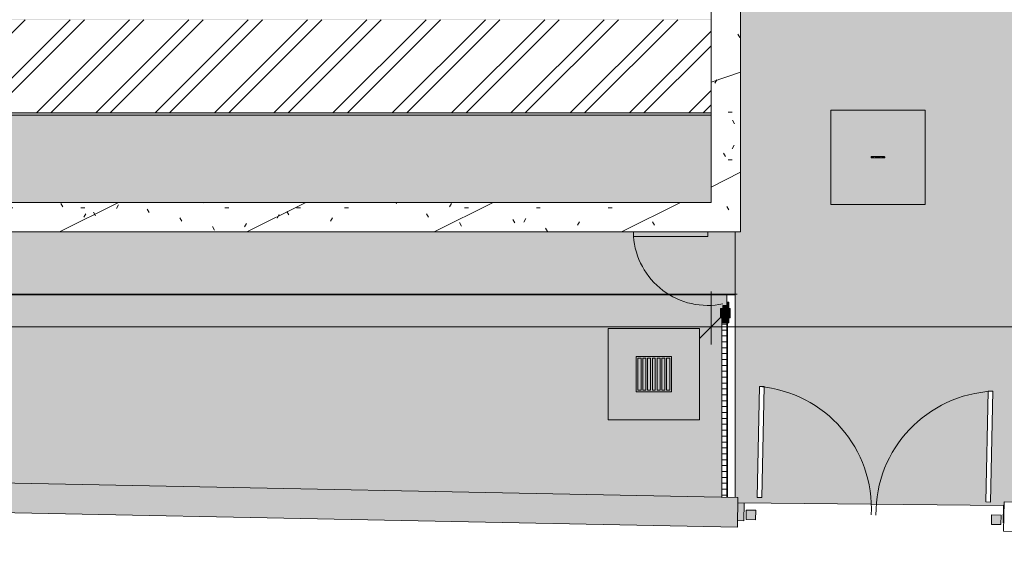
# Model space of a CAD drawing. Header units: millimetres. Extents: x -62808 to 71352, y -27667 to 33271.
# Tile 5 of 71: x -15962 to -7614, y -26052 to -21568. Entities that reach past the tile are written whole.
import ezdxf

# ---------------------------------------------------------------- set-up
doc = ezdxf.new("R2010")
doc.units = ezdxf.units.MM
for name, color, linetype, lineweight in [('A-ANNO-DIMS', 211, 'Continuous', 9), ('A-ANNO-DIMS-100', 211, 'Continuous', 9), ('A-DETL-THIN', 151, 'Continuous', 9), ('A-DOOR', 31, 'Continuous', 9), ('A-DOOR-FRAM', 31, 'Continuous', 9), ('A-FLOR', 192, 'Continuous', 18), ('A-FLOR-PATT', 8, 'Continuous', 18), ('A-GENM', 13, 'Continuous', 9), ('A-GLAZ-CURT', 52, 'Continuous', 9), ('A-GLAZ-CWMG', 51, 'Continuous', 9), ('A-ROOF', 132, 'Continuous', 9), ('A-ROOF-OTLN', 132, 'Continuous', 9), ('A-ROOF-PATT', 132, 'Continuous', 9), ('A-WALL', 113, 'Continuous', 18), ('P-SANR-FIXT', 6, 'Continuous', 9)]:
    doc.layers.add(name, color=color, linetype=linetype, lineweight=lineweight)
doc.styles.add('Century Gothic', font='GOTHIC.TTF', dxfattribs={"height": 180})
doc.dimstyles.new('1_8mm_Century_Gothic', dxfattribs={"dimscale": 304.8, "dimtxt": 187.950289, "dimasz": 0.656168, "dimexe": 0.492126, "dimexo": 0.0625, "dimgap": 0.049213, "dimtad": 1, "dimlfac": 0.001, "dimrnd": 0.01, "dimzin": 0, "dimdsep": 46, "dimtxsty": 'Century Gothic', "dimblk1": 'OBLIQUE', "dimblk2": 'OBLIQUE', "dimsah": 1, "dimcen": 0.09, "dimdle": 0.492126, "dimazin": 0, "dimtfac": 1, "dimtdec": 4, "dimtix": 1, "dimtmove": 0, "dimatfit": 3, "dimfxl": 0.984252, "dimfxlon": 1, "dimtvp": 1, "dimtolj": 1, "dimtzin": 0, "dimarcsym": 2})
pattern_1 = [(0, (0, 0), (812.8, 203.2), [33.528, -576.072, 33.528, -576.072, -3251.2]), (0, (0, 0), (812.8, 203.2), [-1219.2, 33.528, -1185.672, 33.528, -576.072, -1422.4]), (0, (0, 0), (812.8, 203.2), [-3048, 33.528, -372.872, 33.528, -982.472]), (120, (304.8, 101.6), (-582.37636, 602.30545), [33.528, -576.072, 33.528, -576.072, -3251.2]), (120, (304.8, 101.6), (-582.37636, 602.30545), [-1219.2, 33.528, -1185.672, 33.528, -576.072, -1422.4]), (120, (304.8, 101.6), (-582.37636, 602.30545), [-3048, 33.528, -372.872, 33.528, -982.472]), (240, (406.4, 508), (-230.42364, -805.50545), [33.528, -576.072, 33.528, -576.072, -3251.2]), (240, (406.4, 508), (-230.42364, -805.50545), [-1219.2, 33.528, -1185.672, 33.528, -576.072, -1422.4]), (240, (406.4, 508), (-230.42364, -805.50545), [-3048, 33.528, -372.872, 33.528, -982.472])]

# ---------------------------------------------------------------- blocks, each defined once
blk = doc.blocks.new('ESG_Caixa de Inspeção de Alvenaria - Caixa de Inspeção de Alvenaria-25896962-PLANTA DE IMPERMEABILIZAÇÃO - COBERTURA')
at = {"layer": 'P-SANR-FIXT'}
for points in [[(-45.1, 5), (-56.4, 2.5), (-55.2, 2.5), (-54.5, 0), (-29.8, 0), (-25, 3.5), (-40.5, 4.9), (-42.2, 4.9)], [(-29.8, 0), (-54.5, 0), (-55.6, -2.5), (-54.1, -3.6), (-45.1, -5), (-30, -4.3), (-25, -3.5), (-28, -1.3)], [(25, 5), (-25, 4.3), (-25, 0), (25, 0), (25, 4.9)], [(-25, 0), (-25, -5), (25, -4.3), (25, 0)]]:
    blk.add_hatch(color=8, dxfattribs=at).paths.add_polyline_path(points)
h = blk.add_hatch(color=8, dxfattribs=at)
h.paths.add_polyline_path([(35.9, 5), (25, 4.3), (31.3, 0), (56.2, 0), (54.5, 4.6), (47.1, 5), (38.7, 4.5), (36.6, 4.9)])
h.paths.add_polyline_path([(25, 2.5), (27.4, 0), (29.8, 0), (27.2, 1.4)])
h = blk.add_hatch(color=8, dxfattribs=at)
h.paths.add_polyline_path([(48.4, 0), (29.8, 0), (25, -4.3), (37.2, -4.8), (43.7, -4.3), (53, -4.9), (55.5, -3.5), (56.2, 0), (50.6, 0)])
h.paths.add_polyline_path([(29.8, 0), (27.4, 0), (27.4, -1.2)])
at = {"layer": 'P-SANR-FIXT', "color": 253}
for p, q in [((25, 5), (-25, 5)), ((-25, -5), (25, -5))]:
    blk.add_line(p, q, dxfattribs=at)
at = {"layer": 'P-SANR-FIXT', "color": 253, "flags": 128}
for points in [[(-58.3, 0), (-58.3, 0.2), (-58.3, 0.4), (-58.3, 0.6), (-58.3, 0.8), (-58.2, 1), (-58.2, 1.2), (-58.1, 1.4), (-58.1, 1.6), (-58, 1.8), (-57.9, 1.9), (-57.9, 2.1), (-57.8, 2.3), (-57.7, 2.5), (-57.6, 2.7), (-57.5, 2.8), (-57.3, 3), (-57.2, 3.1), (-57.1, 3.3), (-57, 3.4), (-56.8, 3.6), (-56.7, 3.7), (-56.5, 3.9), (-56.4, 4), (-56.2, 4.1), (-56, 4.2), (-55.9, 4.3), (-55.7, 4.4), (-55.5, 4.5), (-55.3, 4.6), (-55.1, 4.7), (-55, 4.7), (-54.8, 4.8), (-54.6, 4.8), (-54.4, 4.9), (-54.2, 4.9), (-54, 5), (-53.8, 5), (-53.6, 5), (-53.4, 5), (-53.3, 5)], [(-53.3, -5), (-53.5, -5), (-53.7, -5), (-53.9, -5), (-54.1, -4.9), (-54.3, -4.9), (-54.5, -4.9), (-54.7, -4.8), (-54.9, -4.7), (-55.1, -4.7), (-55.3, -4.6), (-55.5, -4.5), (-55.6, -4.4), (-55.8, -4.3), (-56, -4.2), (-56.2, -4.1), (-56.3, -4), (-56.5, -3.9), (-56.6, -3.8), (-56.8, -3.6), (-56.9, -3.5), (-57.1, -3.3), (-57.2, -3.2), (-57.3, -3), (-57.4, -2.9), (-57.5, -2.7), (-57.6, -2.5), (-57.7, -2.4), (-57.8, -2.2), (-57.9, -2), (-58, -1.8), (-58.1, -1.6), (-58.1, -1.4), (-58.2, -1.2), (-58.2, -1), (-58.3, -0.8), (-58.3, -0.7), (-58.3, -0.5), (-58.3, -0.3), (-58.3, -0.1), (-58.3, 0)], [(-25, 5), (-26.1, 5), (-27.3, 5), (-28.4, 5), (-29.5, 5), (-30.6, 5), (-31.7, 5), (-32.8, 5), (-33.9, 5), (-35, 5), (-36, 5), (-37.1, 5), (-38.1, 5), (-39.1, 5), (-40.1, 5), (-41, 5), (-41.9, 5), (-42.8, 5), (-43.7, 5), (-44.5, 5), (-45.3, 5), (-46.1, 5), (-46.8, 5), (-47.5, 5), (-48.2, 5), (-48.8, 5), (-49.4, 5), (-50, 5), (-50.5, 5), (-51, 5), (-51.4, 5), (-51.8, 5), (-52.1, 5), (-52.4, 5), (-52.7, 5), (-52.9, 5), (-53.1, 5), (-53.2, 5), (-53.3, 5), (-53.3, 5)], [(-53.3, 5), (-53.3, 5), (-53.3, 5)], [(53.3, 5), (53.3, 5), (53.2, 5), (53.1, 5), (53, 5), (52.8, 5), (52.5, 5), (52.2, 5), (51.9, 5), (51.5, 5), (51.1, 5), (50.6, 5), (50.1, 5), (49.6, 5), (49, 5), (48.4, 5), (47.7, 5), (47, 5), (46.3, 5), (45.5, 5), (44.7, 5), (43.9, 5), (43.1, 5), (42.2, 5), (41.2, 5), (40.3, 5), (39.3, 5), (38.4, 5), (37.3, 5), (36.3, 5), (35.3, 5), (34.2, 5), (33.1, 5), (32, 5), (30.9, 5), (29.8, 5), (28.7, 5), (27.6, 5), (26.4, 5), (25.3, 5), (25, 5)], [(53.3, 5), (53.5, 5), (53.7, 5), (53.9, 5), (54.1, 4.9), (54.3, 4.9), (54.5, 4.9), (54.7, 4.8), (54.9, 4.7), (55.1, 4.7), (55.3, 4.6), (55.5, 4.5), (55.6, 4.4), (55.8, 4.3), (56, 4.2), (56.2, 4.1), (56.3, 4), (56.5, 3.9), (56.6, 3.8), (56.8, 3.6), (56.9, 3.5), (57.1, 3.3), (57.2, 3.2), (57.3, 3), (57.4, 2.9), (57.5, 2.7), (57.6, 2.5), (57.7, 2.4), (57.8, 2.2), (57.9, 2), (58, 1.8), (58.1, 1.6), (58.1, 1.4), (58.2, 1.2), (58.2, 1), (58.3, 0.8), (58.3, 0.7), (58.3, 0.5), (58.3, 0.3), (58.3, 0.1), (58.3, 0)], [(53.3, 5), (53.3, 5), (53.3, 5)], [(58.3, 0), (58.3, -0.2), (58.3, -0.4), (58.3, -0.6), (58.3, -0.8), (58.2, -1), (58.2, -1.2), (58.1, -1.4), (58.1, -1.6), (58, -1.8), (57.9, -1.9), (57.9, -2.1), (57.8, -2.3), (57.7, -2.5), (57.6, -2.7), (57.5, -2.8), (57.3, -3), (57.2, -3.1), (57.1, -3.3), (57, -3.4), (56.8, -3.6), (56.7, -3.7), (56.5, -3.9), (56.4, -4), (56.2, -4.1), (56, -4.2), (55.9, -4.3), (55.7, -4.4), (55.5, -4.5), (55.3, -4.6), (55.1, -4.7), (55, -4.7), (54.8, -4.8), (54.6, -4.8), (54.4, -4.9), (54.2, -4.9), (54, -5), (53.8, -5), (53.6, -5), (53.4, -5), (53.3, -5)], [(-53.3, -5), (-53.3, -5), (-53.3, -5)], [(-53.3, -5), (-53.3, -5), (-53.2, -5), (-53.1, -5), (-53, -5), (-52.8, -5), (-52.5, -5), (-52.2, -5), (-51.9, -5), (-51.5, -5), (-51.1, -5), (-50.6, -5), (-50.1, -5), (-49.6, -5), (-49, -5), (-48.4, -5), (-47.7, -5), (-47, -5), (-46.3, -5), (-45.5, -5), (-44.7, -5), (-43.9, -5), (-43.1, -5), (-42.2, -5), (-41.2, -5), (-40.3, -5), (-39.3, -5), (-38.4, -5), (-37.3, -5), (-36.3, -5), (-35.3, -5), (-34.2, -5), (-33.1, -5), (-32, -5), (-30.9, -5), (-29.8, -5), (-28.7, -5), (-27.6, -5), (-26.4, -5), (-25.3, -5), (-25, -5)], [(25, -5), (26.1, -5), (27.3, -5), (28.4, -5), (29.5, -5), (30.6, -5), (31.7, -5), (32.8, -5), (33.9, -5), (35, -5), (36, -5), (37.1, -5), (38.1, -5), (39.1, -5), (40.1, -5), (41, -5), (41.9, -5), (42.8, -5), (43.7, -5), (44.5, -5), (45.3, -5), (46.1, -5), (46.8, -5), (47.5, -5), (48.2, -5), (48.8, -5), (49.4, -5), (50, -5), (50.5, -5), (51, -5), (51.4, -5), (51.8, -5), (52.1, -5), (52.4, -5), (52.7, -5), (52.9, -5), (53.1, -5), (53.2, -5), (53.3, -5), (53.3, -5)], [(53.3, -5), (53.3, -5), (53.3, -5)]]:
    blk.add_lwpolyline(points, dxfattribs=at)
at = {"layer": 'P-SANR-FIXT', "color": 253}
for centre, start_param, end_param in [((-53.3, 0), 5.759587, 7.853982), ((-53.3, 0), 1.570796, 3.665191), ((53.3, 0), 4.712389, 6.283185), ((53.3, 0), 3.141593, 4.712389)]:
    blk.add_ellipse(centre, major_axis=(0, 5), ratio=0.998268, start_param=start_param, end_param=end_param, dxfattribs=at)
blk = doc.blocks.new('Laje Concreto _Inspeção_ - Laje Concreto _Inspeção_-V1-PLANTA DE IMPERMEABILIZAÇÃO - COBERTURA')
at = {"layer": 'A-GENM'}
h = blk.add_hatch(color=8, dxfattribs=at)
h.paths.add_polyline_path([(636, 400), (0, 400), (0, -400), (800, -400), (800, 400)])
h.paths.add_polyline_path([(425, 2.5), (426.1, -1.3), (427.4, 0), (426.1, 1.3)])
h.paths.add_polyline_path([(429.8, 0), (425, -3.5), (425.9, -3.5), (428.4, -1.2)])
h.paths.add_polyline_path([(425, 4.3), (425, 2.5), (427, 2.5), (425.9, 3.5)])
h.paths.add_polyline_path([(375, -2.5), (373.9, 1.3), (372.6, 0), (373.9, -1.3)])
h.paths.add_polyline_path([(375, -3.5), (375, -2.5), (373.7, -2.5)])
h.paths.add_polyline_path([(342.8, 0), (344.8, -2.5), (345, 1.9), (344, 1.9), (343.1, 0.5)])
h.paths.add_polyline_path([(425, 5), (425, 4.3), (438.7, 4.5), (443.7, 4.3), (453, 4.9), (455.5, 3.5), (455.7, -2.5), (454.5, -4.6), (447.1, -5), (440, -4.3), (430.7, -4.8), (425, -5), (375, -4.3), (375, -3.5), (359.5, -4.9), (347.7, -4), (345.6, -4.3), (343.2, 1.3), (344.2, 4.3), (345.1, 3.5), (345.9, 3.6), (354.9, 5), (370.2, 4.3), (375, 4.5), (375, 5)])
at = {"layer": 'A-GENM', "color": 250}
for p, q in [((800, 400), (0, 400)), ((0, 400), (0, -400)), ((800, -400), (800, 400)), ((0, -400), (800, -400))]:
    blk.add_line(p, q, dxfattribs=at)
blk = doc.blocks.new('Tampa de Concreto com Grelha _Inspeção_ - Tampa de Concreto com Grelha _Inspeção_-23948118-PLANTA DE IMPERMEABILIZAÇÃO - COBERTURA')
at = {"layer": 'A-GENM', "color": 250}
for p, q in [((774, 387), (0, 387)), ((0, 387), (0, -387)), ((774, -387), (774, 387)), ((537, 150), (237, 150)), ((237, 150), (237, -150)), ((237, 150), (537, 150)), ((237, -150), (237, 150)), ((252, -135), (252, 135)), ((252, 135), (279.5, 135)), ((279.5, 135), (279.5, -135)), ((294.5, -135), (294.5, 135)), ((294.5, 135), (319.5, 135)), ((319.5, 135), (319.5, -135)), ((334.5, -135), (334.5, 135)), ((334.5, 135), (359.5, 135)), ((359.5, 135), (359.5, -135)), ((374.5, -135), (374.5, 135)), ((374.5, 135), (399.5, 135)), ((399.5, 135), (399.5, -135)), ((414.5, -135), (414.5, 135)), ((414.5, 135), (439.5, 135)), ((439.5, 135), (439.5, -135)), ((454.5, -135), (454.5, 135)), ((454.5, 135), (479.5, 135)), ((479.5, 135), (479.5, -135)), ((494.5, 135), (522, 135)), ((494.5, -135), (494.5, 135)), ((522, 135), (522, -135)), ((537, -150), (537, 150)), ((537, 150), (537, -150)), ((237, -150), (537, -150)), ((537, -150), (237, -150)), ((279.5, -135), (252, -135)), ((319.5, -135), (294.5, -135)), ((359.5, -135), (334.5, -135)), ((399.5, -135), (374.5, -135)), ((439.5, -135), (414.5, -135)), ((479.5, -135), (454.5, -135)), ((522, -135), (494.5, -135)), ((0, -387), (774, -387))]:
    blk.add_line(p, q, dxfattribs=at)
blk = doc.blocks.new('BE-PMSa-MOD-ESG-ESCOLA-EX-000-R_rvt-1-PLANTA DE IMPERMEABILIZAÇÃO - COBERTURA')
at = {"layer": 'A-GENM', "color": 253, "lineweight": 9, "xscale": 0.9999999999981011, "yscale": 0.9999999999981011, "rotation": 180}
for name, p in [('Laje Concreto _Inspeção_ - Laje Concreto _Inspeção_-V1-PLANTA DE IMPERMEABILIZAÇÃO - COBERTURA', (-8286.3, -22734.7)), ('Tampa de Concreto com Grelha _Inspeção_ - Tampa de Concreto com Grelha _Inspeção_-23948118-PLANTA DE IMPERMEABILIZAÇÃO - COBERTURA', (-10198.7, -24574.9))]:
    blk.add_blockref(name, p, dxfattribs=at)
at = {"layer": 'P-SANR-FIXT', "color": 253, "lineweight": 9, "xscale": 0.9999999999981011, "yscale": 0.9999999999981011, "rotation": 180}
blk.add_blockref('ESG_Caixa de Inspeção de Alvenaria - Caixa de Inspeção de Alvenaria-25896962-PLANTA DE IMPERMEABILIZAÇÃO - COBERTURA', (-8686.3, -22734.7), dxfattribs=at)
blk = doc.blocks.new('NBS_Betafence_CrbStlGts_RobustaNylofor3D_DoubleSwingGate - RobustaNylofor3D_DoubleSwingGate_2400x1730mm-3531794-PLANTA DE IMPERMEABILIZAÇÃO - COBERTURA')
at = {"layer": 'A-DOOR-FRAM', "lineweight": 5}
h = blk.add_hatch(color=107, dxfattribs=at)
h.paths.add_polyline_path([(1080, -40), (1080, 40), (1000, 40), (1000, -40)])
h.paths.add_polyline_path([(-1000, -40), (-1000, 40), (-1080, 40), (-1080, -40), (-1078.4, -40)])
at = {"layer": 'A-DOOR', "color": 130, "lineweight": 5}
for p, q in [((-990, 150), (-990, 1090)), ((-990, 1090), (-950, 1090)), ((-950, 1090), (-950, 150)), ((990, 1090), (950, 1090)), ((950, 1090), (950, 150)), ((990, 150), (990, 1090)), ((-950, 150), (-990, 150)), ((950, 150), (990, 150))]:
    blk.add_line(p, q, dxfattribs=at)
at = {"layer": 'A-DOOR', "lineweight": 5}
for centre, start, end in [((-1059.5, 52.3), 358.21888, 86.16838), ((1059.5, 52.3), 93.83162, 181.78112)]:
    blk.add_arc(centre, 1040, start, end, dxfattribs=at)
at = {"layer": 'A-DOOR-FRAM', "color": 130, "lineweight": 5}
for p, q in [((-1080, 40), (-1000, 40)), ((-1080, -40), (-1080, 40)), ((-1000, 40), (-1000, -40)), ((1000, 40), (1080, 40)), ((1000, -40), (1000, 40)), ((1080, 40), (1080, -40)), ((-1000, -40), (-1080, -40)), ((1080, -40), (1000, -40))]:
    blk.add_line(p, q, dxfattribs=at)
blk = doc.blocks.new('NBS_BetafenceLimited_CrbStlGts_Robusta_Single - Robusta Single Leaf 2-3781745-PLANTA DE IMPERMEABILIZAÇÃO - COBERTURA')
at = {"layer": 'A-DOOR', "lineweight": 5}
blk.add_hatch(color=107, dxfattribs=at).paths.add_polyline_path([(-330, -12.5), (-330, -29), (-276, -29), (-276, -20), (-305, -19), (-305, 20), (-330, 20)])
at = {"layer": 'A-DOOR-FRAM', "lineweight": 5}
blk.add_hatch(color=107, dxfattribs=at).paths.add_polyline_path([(-410, -12.5), (-410, -40), (-330, -40), (-330, 40), (-410, 40), (-410, 21)])
at = {"layer": 'A-DOOR', "color": 130, "lineweight": 5}
for p, q in [((282, 778), (282, 148)), ((320, 778), (282, 778)), ((282, 148), (320, 148)), ((-305, 20), (-330, 20)), ((-305, -20), (-305, 20)), ((-330, -29), (-276, -29)), ((-276, -20), (-305, -20)), ((-276, -29), (-276, -20))]:
    blk.add_line(p, q, dxfattribs=at)
at = {"layer": 'A-DOOR', "lineweight": 5}
blk.add_arc((326.5, 149.6), 630, 94.05326, 191.86906, dxfattribs=at)
at = {"layer": 'A-DOOR-FRAM', "color": 130, "lineweight": 5}
for p, q in [((-330, 40), (-410, 40)), ((-410, 40), (-410, 30)), ((-330, -40), (-330, 40)), ((-410, -30), (-410, -40)), ((-410, -40), (-330, -40))]:
    blk.add_line(p, q, dxfattribs=at)
blk = doc.blocks.new('CHAPIM2 - CHAPIM-5294395-PLANTA DE IMPERMEABILIZAÇÃO - COBERTURA')
at = {"layer": 'A-ROOF-PATT', "lineweight": 5}
h = blk.add_hatch(dxfattribs=at)
h.set_pattern_fill('FP_23', color=31, style=0, pattern_type=2)
h.set_pattern_definition(pattern_1)
h.paths.add_polyline_path([(-19651.1, -23367.9), (-9849.9, -23367.9), (-9849.9, -15642.9), (-26358.2, -15642.9), (-26358.2, -15892.9), (-10099.9, -15892.9), (-10099.9, -23117.9), (-26358.2, -23117.9), (-26358.2, -23367.9), (-20162, -23367.9)])
h = blk.add_hatch(dxfattribs=at)
h.set_pattern_fill('FP_18', color=31, style=0, pattern_type=2)
h.set_pattern_definition([(216.87, (635, 1587.5), (4762.4943, 3175.0085), [793.75, -7143.75]), (206.565, (1587.5, 1111.25), (-1587.501, -1587.499), [1774.88, -1774.88]), (198.435, (1587.5, 317.5), (-3174.9975, -1587.503), [1004.024, -4016.09])])
h.paths.add_polyline_path([(-19651.1, -23367.9), (-9849.9, -23367.9), (-9849.9, -15642.9), (-26358.2, -15642.9), (-26358.2, -15892.9), (-10099.9, -15892.9), (-10099.9, -23117.9), (-26358.2, -23117.9), (-26358.2, -23367.9), (-20162, -23367.9)])
at = {"layer": 'A-ROOF-OTLN', "color": 130, "lineweight": 5}
for p, q in [((-9849.9, -15642.9), (-9849.9, -23367.9)), ((-10099.9, -23117.9), (-10099.9, -15892.9)), ((-26358.2, -23117.9), (-10099.9, -23117.9)), ((-9849.9, -23367.9), (-26358.2, -23367.9))]:
    blk.add_line(p, q, dxfattribs=at)
blk = doc.blocks.new('CHAPIM12 - CHAPIM-5294647-PLANTA DE IMPERMEABILIZAÇÃO - COBERTURA')
at = {"layer": 'A-ROOF-PATT', "lineweight": 5}
h = blk.add_hatch(dxfattribs=at)
h.set_pattern_fill('FP_20', color=53, style=0, pattern_type=2)
h.set_pattern_definition(pattern_1)
h.paths.add_polyline_path([(-382.2, -26051.5), (-381.9, -26037.6), (-410, -26037), (-410, -25800.9), (-7615.8, -25657.5), (-7620.7, -25907.4), (-410, -26051)])
at = {"layer": 'A-ROOF-OTLN', "color": 130, "lineweight": 5}
for p, q in [((-7620.7, -25907.4), (-7615.8, -25657.5)), ((-7615.8, -25657.5), (-410, -25800.9)), ((-382.2, -26051.5), (-7620.7, -25907.4)), ((-381.9, -26037.6), (-382.2, -26051.5))]:
    blk.add_line(p, q, dxfattribs=at)
blk = doc.blocks.new('CHAPIM17 - CHAPIM-5294798-PLANTA DE IMPERMEABILIZAÇÃO - COBERTURA')
at = {"layer": 'A-ROOF-PATT', "lineweight": 5}
h = blk.add_hatch(dxfattribs=at)
h.set_pattern_fill('FP_20', color=53, style=0, pattern_type=2)
h.set_pattern_definition(pattern_1)
h.paths.add_polyline_path([(-9877.3, -25871.8), (-9872.4, -25621.9), (-62800.4, -24568.4), (-62805.3, -24818.3), (-10455, -25860.3)])
at = {"layer": 'A-ROOF-OTLN', "color": 130, "lineweight": 5}
for p, q in [((-62800.4, -24568.4), (-9872.4, -25621.9)), ((-9877.3, -25871.8), (-62805.3, -24818.3)), ((-9872.4, -25621.9), (-9877.3, -25871.8))]:
    blk.add_line(p, q, dxfattribs=at)
blk = doc.blocks.new('Painel de gradil - Painel de gradil-5668049-PLANTA DE IMPERMEABILIZAÇÃO - COBERTURA')
at = {"layer": 'A-GLAZ-CURT', "lineweight": 5}
h = blk.add_hatch(dxfattribs=at)
h.set_pattern_fill('FP_26', color=256, style=0, pattern_type=2)
h.set_pattern_definition([(180, (0, 609.6), (2e-14, -200), []), (270, (0, 609.6), (50, 3e-15), [])])
h.paths.add_polyline_path([(739, 0), (-763.2, 0), (-763.2, -5), (738.9, -5)])
h = blk.add_hatch(dxfattribs=at)
h.set_pattern_fill('FP_30', color=256, style=0, pattern_type=2)
h.set_pattern_definition([(0, (0, -910.81), (0, 141.421), []), (90, (0, -910.81), (-50, 3e-15), [])])
h.paths.add_polyline_path([(738.9, -5), (-743.2, -5), (-743.2, -47.1), (738, -47.1), (738.8, -6.5)])
at = {"layer": 'A-GLAZ-CURT', "color": 130, "lineweight": 5}
for p, q in [((739, 0), (-763.2, 0)), ((-763.2, 0), (-763.2, -5)), ((-763.2, -5), (738.9, -5)), ((-743.2, -47.1), (738, -47.1))]:
    blk.add_line(p, q, dxfattribs=at)
blk = doc.blocks.new('Montante retangular - montante retangular 60x40mm metal-5668052-PLANTA DE IMPERMEABILIZAÇÃO - COBERTURA')
at = {"layer": 'A-GLAZ-CWMG', "lineweight": 5}
blk.add_hatch(color=107, dxfattribs=at).paths.add_polyline_path([(-40, 47.1), (-40, 5), (-20, 5), (-20, 0), (-40, 0), (-40, -11), (0, -11), (0, 49), (-40, 49)])
at = {"layer": 'A-GLAZ-CWMG', "color": 130, "lineweight": 5}
for p, q in [((-40, 49), (-40, -11)), ((0, 49), (-40, 49)), ((0, -11), (0, 49)), ((-40, -11), (0, -11))]:
    blk.add_line(p, q, dxfattribs=at)
blk = doc.blocks.new('BE-PMSa-MOD-ARQ-ESCOLA-EX-000-R_0056_rvt-1-PLANTA DE IMPERMEABILIZAÇÃO - COBERTURA')
at = {"layer": 'A-FLOR-PATT', "lineweight": 5}
h = blk.add_hatch(dxfattribs=at)
h.set_pattern_fill('FP_6', color=31, style=0, pattern_type=2)
h.set_pattern_definition(pattern_1)
h.paths.add_polyline_path([(-10008, -25619.2), (-10008, -24137.9), (-10009.9, -24137.9), (-10009.9, -24097.9), (-10019.9, -24097.9), (-10019.9, -24017.9), (-9999.9, -24017.9), (-9999.9, -23992.9), (-9967.4, -23992.9), (-9967.4, -23902.2), (-60207.5, -23902.2), (-60207.5, 2852.9), (-58704.3, 2852.9), (-58704.3, 3646), (-59113, 3646), (-59113, 3686), (-58704.3, 3686), (-58704.3, 5586), (-59113, 5586), (-59113, 5626), (-58704.3, 5626), (-58704.3, 31473.9), (-39533.5, 31473.9), (-39533.5, 32847.3), (-62557.5, 33118.7), (-62557.5, -24566), (-62607.5, -24566), (-62607.5, -24572.2), (-10455, -25610.3)])
h = blk.add_hatch(dxfattribs=at)
h.set_pattern_fill('FP_5', color=55, style=0, pattern_type=2)
h.set_pattern_definition(pattern_1)
h.paths.add_polyline_path([(-9894.9, -23902.2), (-9894.9, -23367.9), (-26191.5, -23367.9), (-26191.9, -23402.1), (-26195.6, -23406.8), (-26195.1, -23440.8), (-26183.3, -23459.4), (-26177, -23472.5), (-26170.7, -23495.3), (-26168.2, -23519.2), (-26168.5, -23528.5), (-26172.5, -23552.1), (-26178.6, -23568.8), (-26185.2, -23582.6), (-26201.2, -23604.2), (-26211.5, -23614.3), (-26231.8, -23629.3), (-26245.4, -23635.6), (-26267.2, -23643), (-26277.5, -23644.8), (-26295.4, -23646.2), (-26321.3, -23643.4), (-26332.9, -23640.5), (-26358.2, -23629.8), (-26358.2, -23902.2), (-9967.4, -23902.2)])
h.paths.add_polyline_path([(-59907.5, -23902.2), (-59907.5, 2852.9), (-60207.5, 2852.9), (-60207.5, -23902.2)])
h.paths.add_polyline_path([(-26190.2, -23546.5), (-26189.6, -23543.8), (-26190.1, -23545.7)])
h.paths.add_polyline_path([(-58479.4, 2852.9), (-58107, 2852.9), (-58107, 7537.9), (-58115.4, 7537.9), (-58115.4, 6792.9), (-58234.9, 6792.9), (-58235, 29481.7), (-58238.4, 29481.7), (-58238.4, 29927), (-58235.2, 29927), (-58235.2, 30838.5), (-58115.7, 30838.5), (-58115.7, 29927), (-58107, 29927), (-58107, 30838.5), (-44952, 30838.5), (-44952, 30656.9), (-44949.5, 30656.9), (-44949.5, 30002.4), (-41622, 30002.4), (-41622, 30838.5), (-33749.5, 30838.5), (-33749.5, 30655.3), (-33747, 30655.6), (-33747, 30838.5), (-33457, 30838.5), (-33457, 31473.9), (-58704.3, 31473.9), (-58704.3, 5626), (-58173, 5626), (-58173, 5586), (-58704.3, 5586), (-58704.3, 3686), (-58173, 3686), (-58173, 3646), (-58704.3, 3646), (-58704.3, 2852.9)])
h.paths.add_polyline_path([(-58173.4, 29876.7), (-58107, 29876.7), (-58107, 29882), (-58193.4, 29882), (-58193.4, 29876.7), (-58188.1, 29876.7)])
h.paths.add_polyline_path([(-41729.5, 29879.1), (-41729.5, 29882.9), (-44820.5, 29882.9), (-44820.5, 29879.1), (-41733.6, 29879.1)])
h.paths.add_polyline_path([(-42955.5, 30663.4), (-43755.5, 30663.4), (-43755.5, 31463.4), (-42955.5, 31463.4), (-42955.5, 30684.3)])
h = blk.add_hatch(dxfattribs=at)
h.set_pattern_fill('FP_3', color=55, style=0, pattern_type=2)
h.set_pattern_definition([(45, (-18186.55, -4434.14), (0, 212.13203), [450, -150]), (135, (-18080.48, -4328.07), (1e-14, 212.13203), [450, -150])])
h.paths.add_polyline_path([(-7620.6, -25687.4), (-7620.3, -25685.9), (-7616.3, -25685.9), (-7615.8, -25657.5), (-7502.5, -25659.7), (-7502.5, -23934.2), (-7477.5, -23934.2), (-7477.5, -21918.1), (-7502.5, -21918.1), (-7502.5, -16763.1), (-7477.5, -16763.1), (-7477.5, 2311.9), (-2935.5, 2311.9), (-2935.5, 6792.9), (-27325.2, 6792.9), (-27325.2, 2852.9), (-26358.2, 2852.9), (-26358.2, 2311.5), (-9894.9, 2311.5), (-9894.9, -15523.5), (-9849.9, -15523.5), (-9849.9, -23367.9), (-9894.9, -23367.9), (-9894.9, -25621.4), (-9872.4, -25621.9), (-9872.4, -25665.9), (-7620.7, -25687.4)])
h.paths.add_polyline_path([(-7730.1, -25658.7), (-7770.1, -25657.9), (-7751.4, -24718.1), (-7711.4, -24718.9), (-7718.2, -25063.7)])
h.paths.add_polyline_path([(-9669.7, -25620.1), (-9709.7, -25619.3), (-9691, -24679.5), (-9651, -24680.3), (-9669.4, -25603.3)])
h.paths.add_polyline_path([(-9086.3, -23134.7), (-9086.3, -22334.7), (-8286.3, -22334.7), (-8286.3, -23134.7), (-8922.3, -23134.7)])
h.paths.add_polyline_path([(-8711.3, -16694.7), (-8712.4, -16691), (-8713.6, -16692.2), (-8712.4, -16693.6)])
h.paths.add_polyline_path([(-8716, -16692.2), (-8711.3, -16688.7), (-8712.2, -16688.7), (-8714.7, -16691)])
h.paths.add_polyline_path([(-8711.3, -16696.6), (-8711.3, -16694.7), (-8713.3, -16694.7), (-8712.1, -16695.8)])
h.paths.add_polyline_path([(-8661.3, -16689.7), (-8660.1, -16693.5), (-8658.9, -16692.2), (-8660.1, -16691)])
h.paths.add_polyline_path([(-8661.3, -16688.7), (-8661.3, -16689.7), (-8659.9, -16689.7)])
h.paths.add_polyline_path([(-8629, -16692.2), (-8631, -16689.7), (-8631.2, -16694.1), (-8630.2, -16694.1), (-8629.4, -16692.8)])
h.paths.add_polyline_path([(-8661.3, -16697.2), (-8741.5, -16696.6), (-8741.9, -16689.7), (-8740.8, -16687.6), (-8733.4, -16687.3), (-8726.3, -16687.9), (-8716.9, -16687.4), (-8711.3, -16687.2), (-8661.3, -16687.9), (-8661.3, -16688.7), (-8645.7, -16687.3), (-8634, -16688.2), (-8631.8, -16687.9), (-8629.5, -16693.5), (-8630.5, -16696.6), (-8631.3, -16695.8), (-8632.2, -16695.8), (-8641.2, -16697.2), (-8656.5, -16696.5), (-8661.3, -16696.7), (-8661.3, -16697.2)])
h.paths.add_polyline_path([(-8711.3, -9790.9), (-8712.4, -9787.1), (-8713.6, -9788.4), (-8712.4, -9789.8)])
h.paths.add_polyline_path([(-8716, -9788.4), (-8711.3, -9784.9), (-8712.2, -9784.9), (-8714.7, -9787.2)])
h.paths.add_polyline_path([(-8711.3, -9792.8), (-8711.3, -9790.9), (-8713.3, -9790.9), (-8712.1, -9792)])
h.paths.add_polyline_path([(-8661.3, -9785.9), (-8660.1, -9789.7), (-8658.9, -9788.4), (-8660.1, -9787.1)])
h.paths.add_polyline_path([(-8661.3, -9784.9), (-8661.3, -9785.9), (-8659.9, -9785.9)])
h.paths.add_polyline_path([(-8629, -9788.4), (-8631, -9785.9), (-8631.2, -9790.3), (-8630.2, -9790.3), (-8629.4, -9789)])
h.paths.add_polyline_path([(-8661.3, -9793.4), (-8741.5, -9792.8), (-8741.9, -9785.9), (-8740.8, -9783.8), (-8733.4, -9783.5), (-8726.3, -9784.1), (-8716.9, -9783.6), (-8711.3, -9783.4), (-8661.3, -9784.1), (-8661.3, -9784.9), (-8645.7, -9783.5), (-8634, -9784.4), (-8631.8, -9784.1), (-8629.5, -9789.7), (-8630.5, -9792.8), (-8631.3, -9792), (-8632.2, -9792), (-8641.2, -9793.4), (-8656.5, -9792.7), (-8661.3, -9792.9), (-8661.3, -9793.3)])
h.paths.add_polyline_path([(-58004, 2852.9), (-33529.2, 2852.9), (-33529.2, 6792.9), (-57979.5, 6792.9), (-57979.5, 6752.9), (-57990.5, 6752.9), (-57990.5, 5756), (-57979.5, 5756), (-57979.5, 5716), (-57983, 5716), (-57983, 5636), (-58037, 5636), (-58037, 3636), (-57983, 3636), (-57983, 3556), (-57993, 3556), (-57993, 3516), (-58004, 3516), (-58004, 2983.7)])
h.paths.add_polyline_path([(-42955.5, 4425.1), (-43755.5, 4425.1), (-43755.5, 5245.1), (-42955.5, 5245.1), (-42955.5, 4647.5)])
h.paths.add_polyline_path([(-8711.3, 4832.6), (-8712.4, 4836.4), (-8713.6, 4835.1), (-8712.4, 4833.7)])
h.paths.add_polyline_path([(-8716, 4835.1), (-8711.3, 4838.6), (-8712.2, 4838.6), (-8714.7, 4836.3)])
h.paths.add_polyline_path([(-8711.3, 4830.7), (-8711.3, 4832.6), (-8713.3, 4832.6), (-8712.1, 4831.5)])
h.paths.add_polyline_path([(-8661.3, 4837.6), (-8660.1, 4833.8), (-8658.9, 4835.1), (-8660.1, 4836.4)])
h.paths.add_polyline_path([(-8661.3, 4838.6), (-8661.3, 4837.6), (-8659.9, 4837.6)])
h.paths.add_polyline_path([(-8629, 4835.1), (-8631, 4837.6), (-8631.2, 4833.2), (-8630.2, 4833.2), (-8629.4, 4834.5)])
h.paths.add_polyline_path([(-8711.3, 4830.1), (-8711.3, 4830.7), (-8725, 4830.5), (-8730, 4830.7), (-8739.2, 4830.1), (-8741.7, 4831.5), (-8741.9, 4837.6), (-8740.8, 4839.7), (-8733.4, 4840), (-8726.3, 4839.4), (-8716.9, 4839.9), (-8711.3, 4840.1), (-8661.3, 4839.4), (-8661.3, 4838.6), (-8645.7, 4840), (-8634, 4839.1), (-8631.8, 4839.4), (-8629.5, 4833.8), (-8630.5, 4830.7), (-8631.3, 4831.5), (-8632.2, 4831.5), (-8641.2, 4830.1), (-8656.5, 4830.8), (-8661.3, 4830.6), (-8661.3, 4830.1)])
h.paths.add_polyline_path([(-13196.7, 5411.2), (-13196.7, 6185.2), (-12422.7, 6185.2), (-12422.7, 5411.2), (-12959.7, 5411.2)])
h.paths.add_polyline_path([(-24345.4, 5411.2), (-24882.4, 5411.2), (-24882.4, 6185.2), (-24108.4, 6185.2), (-24108.4, 5411.2)])
h.paths.add_polyline_path([(-40876.1, 5411.2), (-41561.6, 5411.2), (-41561.6, 6185.2), (-40787.6, 6185.2), (-40787.6, 5411.2)])
h.paths.add_polyline_path([(-45836.7, 5411.2), (-46373.7, 5411.2), (-46373.7, 6185.2), (-45599.7, 6185.2), (-45599.7, 5411.2), (-45601.2, 5411.2)])
h.paths.add_polyline_path([(-12822.2, 5663.2), (-12797.2, 5663.2), (-12797.2, 5933.2), (-12822.2, 5933.2), (-12822.2, 5665.9)])
h.paths.add_polyline_path([(-12917.2, 5663.2), (-12917.2, 5933.2), (-12944.7, 5933.2), (-12944.7, 5663.2)])
h.paths.add_polyline_path([(-12837.2, 5663.2), (-12837.2, 5933.2), (-12862.2, 5933.2), (-12862.2, 5663.2)])
h.paths.add_polyline_path([(-12902.2, 5663.2), (-12877.2, 5663.2), (-12877.2, 5933.2), (-12902.2, 5933.2), (-12902.2, 5705.7)])
h.paths.add_polyline_path([(-12782.2, 5663.2), (-12757.2, 5663.2), (-12757.2, 5933.2), (-12782.2, 5933.2), (-12782.2, 5667)])
h.paths.add_polyline_path([(-12742.2, 5663.2), (-12717.2, 5663.2), (-12717.2, 5933.2), (-12742.2, 5933.2), (-12742.2, 5730.7)])
h.paths.add_polyline_path([(-12702.2, 5663.2), (-12674.7, 5663.2), (-12674.7, 5933.2), (-12702.2, 5933.2), (-12702.2, 5690.7)])
h.paths.add_polyline_path([(-41309.6, 5663.2), (-41282.1, 5663.2), (-41282.1, 5933.2), (-41309.6, 5933.2), (-41309.6, 5921.9)])
h.paths.add_polyline_path([(-24630.4, 5663.2), (-24360.4, 5663.2), (-24360.4, 5690.7), (-24630.4, 5690.7)])
h.paths.add_polyline_path([(-41242.1, 5663.2), (-41242.1, 5933.2), (-41267.1, 5933.2), (-41267.1, 5663.2)])
h.paths.add_polyline_path([(-41187.1, 5663.2), (-41162.1, 5663.2), (-41162.1, 5933.2), (-41187.1, 5933.2), (-41187.1, 5665.9)])
h.paths.add_polyline_path([(-41107.1, 5663.2), (-41082.1, 5663.2), (-41082.1, 5933.2), (-41107.1, 5933.2), (-41107.1, 5730.7)])
h.paths.add_polyline_path([(-41147.1, 5663.2), (-41122.1, 5663.2), (-41122.1, 5933.2), (-41147.1, 5933.2), (-41147.1, 5667)])
h.paths.add_polyline_path([(-41202.1, 5663.2), (-41202.1, 5933.2), (-41227.1, 5933.2), (-41227.1, 5663.2)])
h.paths.add_polyline_path([(-46054.2, 5663.2), (-46054.2, 5933.2), (-46079.2, 5933.2), (-46079.2, 5663.2)])
h.paths.add_polyline_path([(-45959.2, 5663.2), (-45934.2, 5663.2), (-45934.2, 5933.2), (-45959.2, 5933.2), (-45959.2, 5667)])
h.paths.add_polyline_path([(-45974.2, 5663.2), (-45974.2, 5933.2), (-45999.2, 5933.2), (-45999.2, 5663.2)])
h.paths.add_polyline_path([(-46094.2, 5663.2), (-46094.2, 5933.2), (-46121.7, 5933.2), (-46121.7, 5663.2)])
h.paths.add_polyline_path([(-46014.2, 5663.2), (-46014.2, 5933.2), (-46039.2, 5933.2), (-46039.2, 5663.2)])
h.paths.add_polyline_path([(-41067.1, 5663.2), (-41039.6, 5663.2), (-41039.6, 5933.2), (-41067.1, 5933.2), (-41067.1, 5690.7)])
h.paths.add_polyline_path([(-45879.2, 5663.2), (-45851.7, 5663.2), (-45851.7, 5933.2), (-45879.2, 5933.2), (-45879.2, 5690.7)])
h.paths.add_polyline_path([(-45919.2, 5663.2), (-45894.2, 5663.2), (-45894.2, 5933.2), (-45919.2, 5933.2), (-45919.2, 5730.7)])
h.paths.add_polyline_path([(-24360.4, 5705.7), (-24360.4, 5730.7), (-24630.4, 5730.7), (-24630.4, 5705.7), (-24402.9, 5705.7)])
h.paths.add_polyline_path([(-24360.4, 5745.7), (-24360.4, 5770.7), (-24630.4, 5770.7), (-24630.4, 5745.7), (-24363.1, 5745.7)])
h.paths.add_polyline_path([(-24628.6, 5785.7), (-24360.4, 5785.7), (-24360.4, 5810.7), (-24630.4, 5810.7), (-24630.4, 5785.7)])
h.paths.add_polyline_path([(-24626.5, 5825.7), (-24360.4, 5825.7), (-24360.4, 5850.7), (-24630.4, 5850.7), (-24630.4, 5825.7)])
h.paths.add_polyline_path([(-24427.9, 5865.7), (-24360.4, 5865.7), (-24360.4, 5890.7), (-24630.4, 5890.7), (-24630.4, 5865.7), (-24562.9, 5865.7)])
h.paths.add_polyline_path([(-24602.9, 5905.7), (-24360.4, 5905.7), (-24360.4, 5933.2), (-24630.4, 5933.2), (-24630.4, 5905.7)])
blk.add_hatch(color=254, dxfattribs=at).paths.add_polyline_path([(-26358.2, -23117.9), (-10099.9, -23117.9), (-10099.9, -22377.9), (-26358.2, -22377.9), (-26358.2, -22920.9)])
at = {"layer": 'A-ROOF-OTLN', "lineweight": 5}
for points in [[(-10199.5, -21567.9), (-10099.9, -21567.9), (-10099.9, -21562.9), (-26358.2, -21562.9), (-26357, -21567.9), (-10294.9, -21567.9)], [(-10099.9, -22377.9), (-10099.9, -22357.9), (-26358.2, -22357.9), (-26357, -22377.9), (-10455, -22377.9)]]:
    blk.add_hatch(color=254, dxfattribs=at).paths.add_polyline_path(points)
at = {"layer": 'A-WALL', "lineweight": 5}
for points in [[(-9823.6, -25817.1), (-9820.7, -25667.2), (-9873.3, -25667.2), (-9876.2, -25816.1), (-9872.4, -25816.2)], [(-7619.3, -25836), (-7616.3, -25686), (-7620.6, -25685.9), (-7623.6, -25835.9), (-7620.7, -25836)]]:
    blk.add_hatch(color=10, dxfattribs=at).paths.add_polyline_path(points)
at = {"layer": 'A-FLOR', "color": 90, "lineweight": 5}
for p, q in [((-9894.9, -23367.9), (-9894.9, -25621.4)), ((-9894.9, -23902.2), (-9894.9, -23367.9)), ((-26358.2, -23902.2), (-9894.9, -23902.2)), ((-9967.4, -23992.9), (-9967.4, -23902.2)), ((-9873.2, -25665.9), (-7620.6, -25687.4))]:
    blk.add_line(p, q, dxfattribs=at)
at = {"layer": 'A-ROOF-OTLN', "color": 130, "lineweight": 5}
for p, q in [((-10099.9, -22357.9), (-26358.2, -22357.9)), ((-10099.9, -22377.9), (-26358.2, -22377.9))]:
    blk.add_line(p, q, dxfattribs=at)
at = {"layer": 'A-WALL', "color": 90, "lineweight": 5}
for p, q in [((-9873.3, -25666.1), (-9820.7, -25667.2)), ((-9823.6, -25817.1), (-9820.7, -25667.2)), ((-7623.6, -25835.9), (-7620.6, -25685.9)), ((-7620.6, -25685.9), (-7616.3, -25686)), ((-9823.6, -25817.1), (-9876.2, -25816.1)), ((-7619.3, -25836), (-7623.6, -25835.9))]:
    blk.add_line(p, q, dxfattribs=at)
at = {"layer": 'A-DOOR', "color": 90, "lineweight": 5}
for name, p, rotation in [('NBS_BetafenceLimited_CrbStlGts_Robusta_Single - Robusta Single Leaf 2-3781745-PLANTA DE IMPERMEABILIZAÇÃO - COBERTURA', (-9979.9, -23687.9), 89.99999999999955), ('NBS_Betafence_CrbStlGts_RobustaNylofor3D_DoubleSwingGate - RobustaNylofor3D_DoubleSwingGate_2400x1730mm-3531794-PLANTA DE IMPERMEABILIZAÇÃO - COBERTURA', (-8722.9, -25789), 358.8596902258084)]:
    blk.add_blockref(name, p, dxfattribs=dict(at, rotation=rotation))
at = {"layer": 'A-GLAZ-CURT', "color": 90, "lineweight": 5, "rotation": 269.9999999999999}
blk.add_blockref('Painel de gradil - Painel de gradil-5668049-PLANTA DE IMPERMEABILIZAÇÃO - COBERTURA', (-9960.9, -24881.1), dxfattribs=at)
at = {"layer": 'A-GLAZ-CWMG', "color": 90, "lineweight": 5, "rotation": 89.99999999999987}
blk.add_blockref('Montante retangular - montante retangular 60x40mm metal-5668052-PLANTA DE IMPERMEABILIZAÇÃO - COBERTURA', (-9960.9, -24097.9), dxfattribs=at)
at = {"layer": 'A-ROOF', "color": 90, "lineweight": 5}
for name in ['CHAPIM2 - CHAPIM-5294395-PLANTA DE IMPERMEABILIZAÇÃO - COBERTURA', 'CHAPIM17 - CHAPIM-5294798-PLANTA DE IMPERMEABILIZAÇÃO - COBERTURA', 'CHAPIM12 - CHAPIM-5294647-PLANTA DE IMPERMEABILIZAÇÃO - COBERTURA']:
    blk.add_blockref(name, (0, 0), dxfattribs=at)
blk = doc.blocks.new('DIMBLOCK17-PLANTA DE IMPERMEABILIZAÇÃO - COBERTURA')
at = {"layer": 'A-ANNO-DIMS-100', "transparency": 16777216}
for p, q in [((-26357, -23872.9), (-26357, -24322.9)), ((-26357, -24172.9), (-26357, -23872.9)), ((-10099.9, -23872.9), (-10099.9, -24322.9)), ((-10099.9, -24172.9), (-10099.9, -23872.9)), ((-26357, -24172.9), (-26257, -24072.9)), ((-10099.9, -24172.9), (-9999.9, -24072.9)), ((-26507, -24172.9), (-10099.9, -24172.9)), ((-26357, -24172.9), (-26457, -24272.9)), ((-10099.9, -24172.9), (-10199.9, -24272.9))]:
    blk.add_line(p, q, dxfattribs=at)
at = {"layer": 'A-ANNO-DIMS-100', "color": 0, "transparency": 16777216, "insert": (-18543.2, -23927.2), "char_height": 180, "width": 755.381, "attachment_point": 1, "line_spacing_factor": 0.984502, "style": 'Century Gothic'}
blk.add_mtext('16.26', dxfattribs=at)
blk = doc.blocks.new('_Oblique')
at = {"color": 0, "linetype": 'ByBlock', "lineweight": -2}
blk.add_line((-0.5, -0.5), (0.5, 0.5), dxfattribs=at)
blk = doc.blocks.new('DIMBLOCK18-PLANTA DE IMPERMEABILIZAÇÃO - COBERTURA')
at = {"layer": 'A-ANNO-DIMS-100', "transparency": 16777216}
for p, q in [((-10099.9, -23872.9), (-10099.9, -24322.9)), ((-10099.9, -24172.9), (-10099.9, -23872.9)), ((5638.5, -23872.9), (5638.5, -24322.9)), ((5638.5, -24172.9), (5638.5, -23872.9)), ((-10099.9, -24172.9), (-9999.9, -24072.9)), ((5638.5, -24172.9), (5738.5, -24072.9)), ((-10099.9, -24172.9), (-10199.9, -24272.9)), ((-10099.9, -24172.9), (5638.5, -24172.9)), ((5638.5, -24172.9), (5538.5, -24272.9))]:
    blk.add_line(p, q, dxfattribs=at)
at = {"layer": 'A-ANNO-DIMS-100', "color": 0, "transparency": 16777216, "insert": (-2545.5, -23927.2), "char_height": 180, "width": 755.381, "attachment_point": 1, "line_spacing_factor": 0.984502, "style": 'Century Gothic'}
blk.add_mtext('15.74', dxfattribs=at)

msp = doc.modelspace()

# ---------------------------------------------------------------- hatches: boundary and pattern name
at = {"layer": 'A-FLOR'}
h = msp.add_hatch(dxfattribs=at)
h.set_pattern_fill('FP_1', color=5, style=0, pattern_type=2)
h.set_pattern_definition([(45, (0, 0), (-251.447, 251.447), []), (45, (0, 381), (-251.447, 251.447), [])])
h.paths.add_polyline_path([(-26297.879, -21876.881), (-26297.808, -21932.987), (-26292.852, -21932.914), (-26292.852, -21876.881)])
h.paths.add_polyline_path([(-26292.852, -22037.963), (-26292.888, -21992.858), (-26297.878, -21992.937), (-26297.879, -22037.961), (-26292.854, -22037.963)])
h.paths.add_polyline_path([(-26357.05, -22357.918), (-10099.95, -22357.918), (-10099.95, -21567.918), (-26357.05, -21567.918), (-26357.05, -21900.488), (-26342.033, -21887.118), (-26312.51, -21938.252), (-26308.156, -21935.741), (-26337.705, -21884.56), (-26317.758, -21876.88), (-26306.133, -21874.922), (-26297.879, -21874.825), (-26297.879, -21876.881), (-26292.852, -21876.881), (-26292.82, -21873.903), (-26270.096, -21878.974), (-26253.055, -21884.618), (-26282.369, -21935.861), (-26278.225, -21938.268), (-26248.675, -21887.087), (-26226.331, -21908.678), (-26219.571, -21916.271), (-26270.706, -21945.793), (-26268.194, -21950.148), (-26217.013, -21920.599), (-26209.333, -21940.549), (-26207.687, -21949.67), (-26206.348, -21960.425), (-26265.445, -21960.425), (-26265.341, -21965.452), (-26206.349, -21965.452), (-26209.631, -21986.434), (-26211.258, -21991.622), (-26217.026, -22005.275), (-26268.206, -21975.727), (-26269.918, -21980.543), (-26219.54, -22009.628), (-26237.93, -22029.124), (-26248.702, -22038.718), (-26278.225, -21987.583), (-26282.577, -21990.098), (-26253.029, -22041.278), (-26273.001, -22048.969), (-26284.601, -22050.925), (-26292.852, -22051.954), (-26292.852, -22037.963), (-26297.879, -22037.961), (-26297.879, -22051.955), (-26320.635, -22046.884), (-26337.679, -22041.245), (-26308.373, -21989.996), (-26312.51, -21987.598), (-26342.059, -22038.778), (-26357.05, -22025.455), (-26357.05, -22155.131)])
h.paths.add_polyline_path([(-26357.05, -22001.449), (-26320.036, -21980.079), (-26322.552, -21975.727), (-26357.05, -21995.981), (-26357.05, -21998.279)])
h.paths.add_polyline_path([(-26295.379, -21972.925), (-26290.379, -21971.585), (-26286.718, -21967.925), (-26285.379, -21962.925), (-26286.718, -21957.925), (-26290.379, -21954.265), (-26295.379, -21952.925), (-26300.379, -21954.265), (-26304.039, -21957.925), (-26305.279, -21963.684), (-26304.039, -21967.925), (-26300.379, -21971.585), (-26297.879, -21972.596)])
h.paths.add_polyline_path([(-26357.05, -21965.452), (-26325.31, -21965.452), (-26325.416, -21960.426), (-26357.05, -21960.425), (-26357.05, -21963.684)])
h.paths.add_polyline_path([(-26322.563, -21950.148), (-26320.817, -21945.352), (-26357.05, -21924.432), (-26357.05, -21930.237), (-26324.057, -21949.286)])

# ---------------------------------------------------------------- linework, layer by layer
at = {"layer": 'A-DETL-THIN'}
msp.add_line((-26358.21, -23897.228), (-9878.21, -23897.228), dxfattribs=at)

# ---------------------------------------------------------------- block references
at = {"lineweight": 5}
for name in ['BE-PMSa-MOD-ARQ-ESCOLA-EX-000-R_0056_rvt-1-PLANTA DE IMPERMEABILIZAÇÃO - COBERTURA', 'BE-PMSa-MOD-ESG-ESCOLA-EX-000-R_rvt-1-PLANTA DE IMPERMEABILIZAÇÃO - COBERTURA']:
    msp.add_blockref(name, (0, 0), dxfattribs=at)

# ---------------------------------------------------------------- dimensions: what is measured, and where the dimension line sits
at = {"layer": 'A-ANNO-DIMS'}
for base, p1, p2, override, picture, middle in [((-10099.95, -24172.941), (-26357.05, -23872.941), (-10099.95, -23872.941), {"dimpost": '<>', "dimfxl": 16257.1}, 'DIMBLOCK17-PLANTA DE IMPERMEABILIZAÇÃO - COBERTURA', (-18228.5, -24063.414)), ((5638.45, -24172.941), (-10099.95, -23872.941), (5638.45, -23872.941), {"dimpost": '<>', "dimfxl": 15738.40001}, 'DIMBLOCK18-PLANTA DE IMPERMEABILIZAÇÃO - COBERTURA', (-2230.75, -24063.414))]:
    dim = msp.add_linear_dim(base=base, p1=p1, p2=p2, dimstyle='1_8mm_Century_Gothic', override=override, dxfattribs=at)
    dim.commit()
    dim.dimension.update_dxf_attribs({"geometry": picture, "text_midpoint": middle})

doc.saveas('drawing.dxf')
